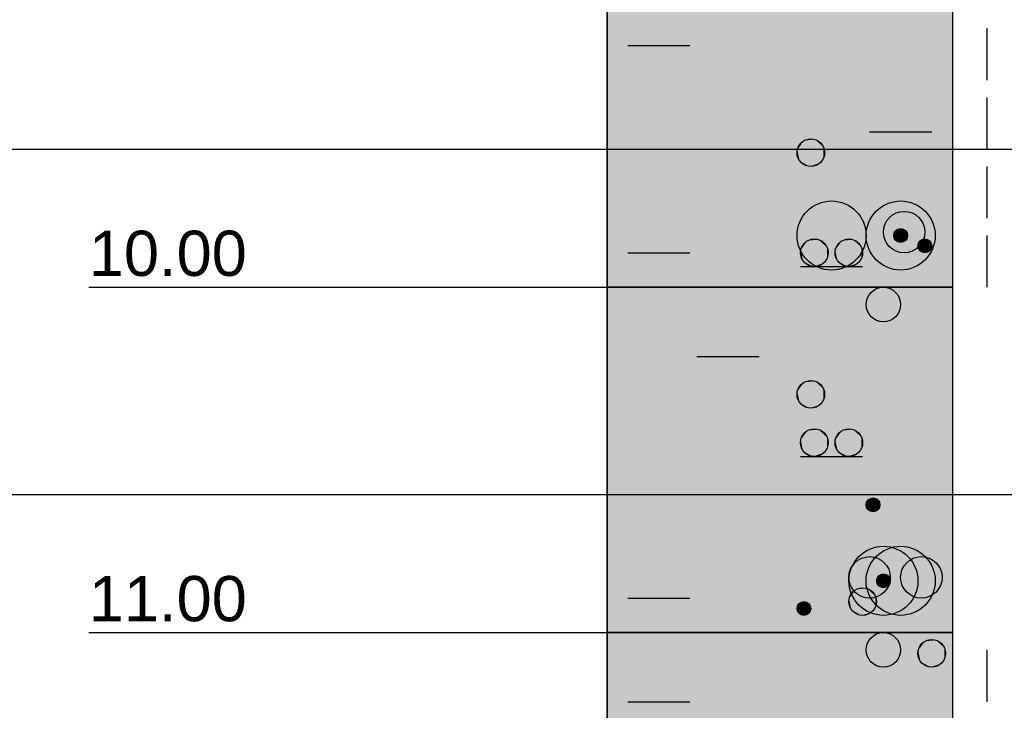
# Model space of a CAD drawing. Extents: x 20 to 841, y 890 to 1189.
# Tile 21 of 50: x 209 to 237, y 1047 to 1067. Entities that reach past the tile are written whole.
import ezdxf

# ---------------------------------------------------------------- set-up
doc = ezdxf.new("R2010")
doc.units = 0
doc.styles.add('Arial', font='Arial')

msp = doc.modelspace()

# ---------------------------------------------------------------- linework, layer by layer
at = {"layer": 'WBMassGr', "color": 7, "linetype": 'CONTINUOUS'}
for points in [[(46, 1063), (705, 1063)], [(46, 1053), (705, 1053)]]:
    msp.add_lwpolyline(points, dxfattribs=at)
at = {"layer": 'WBObjGr', "color": 7, "linetype": 'CONTINUOUS'}
for points in [[(225.794, 1159), (225.794, 959)], [(235.794, 1159), (235.794, 959)], [(210.794, 1059), (220.794, 1059), (223.794, 1059), (225.794, 1059)], [(235.794, 1059), (225.794, 1059)], [(210.794, 1049), (220.794, 1049), (223.794, 1049), (225.794, 1049)], [(235.794, 1049), (225.794, 1049)]]:
    msp.add_lwpolyline(points, dxfattribs=at)
at = {"layer": 'WBObjSy', "color": 7, "linetype": 'CONTINUOUS'}
for points in [[(225.794, 1059), (225.794, 1069), (235.794, 1069), (235.794, 1059), (225.794, 1059)], [(236.794, 1065), (236.794, 1066.5)], [(226.394, 1066), (228.194, 1066)], [(236.794, 1063), (236.794, 1064.5)], [(233.394, 1063.5), (235.194, 1063.5)], [(236.794, 1061), (236.794, 1062.5)], [(236.794, 1059), (236.794, 1060.5)], [(226.394, 1060), (228.194, 1060)], [(231.394, 1059.6), (233.194, 1059.6)], [(225.794, 1049), (225.794, 1059), (235.794, 1059), (235.794, 1049), (225.794, 1049)], [(228.394, 1057), (230.194, 1057)], [(231.394, 1054.1), (233.194, 1054.1)], [(230.894, 1053), (232.694, 1053)], [(226.394, 1050), (228.194, 1050)], [(225.794, 1039), (225.794, 1049), (235.794, 1049), (235.794, 1039), (225.794, 1039)], [(236.794, 1047), (236.794, 1048.5)], [(226.394, 1047), (228.194, 1047)]]:
    msp.add_lwpolyline(points, dxfattribs=at)
for centre, radius in [((231.694, 1062.9), 0.4), ((232.294, 1060.5), 1), ((234.294, 1060.5), 1), ((234.394, 1060.6), 0.6), ((234.294, 1060.5), 0.2), ((231.794, 1060), 0.4), ((232.794, 1060), 0.4), ((234.994, 1060.2), 0.2), ((233.794, 1058.5), 0.5), ((231.694, 1055.9), 0.4), ((231.794, 1054.5), 0.4), ((232.794, 1054.5), 0.4), ((233.494, 1052.7), 0.2), ((233.794, 1050.5), 1), ((234.294, 1050.5), 1), ((233.394, 1050.6), 0.6), ((234.894, 1050.6), 0.6), ((233.794, 1050.5), 0.2), ((233.194, 1049.9), 0.4), ((231.494, 1049.7), 0.2), ((233.794, 1048.5), 0.5), ((235.194, 1048.4), 0.4)]:
    msp.add_circle(centre, radius, dxfattribs=at)
at = {"layer": 'WBObjSy', "color": 5, "linetype": 'CONTINUOUS'}
for points in [[(225.794, 1059), (225.794, 1069), (235.794, 1059), (235.794, 1069)], [(225.794, 1049), (225.794, 1059), (235.794, 1049), (235.794, 1059)], [(225.794, 1039), (225.794, 1049), (235.794, 1039), (235.794, 1049)]]:
    msp.add_solid(points, dxfattribs=at)
at = {"layer": 'WBObjSy', "color": 7, "linetype": 'CONTINUOUS'}
for points in [[(231.494, 1063.25), (231.37, 1063.14), (231.302, 1062.98)], [(231.494, 1063.25), (231.302, 1062.98), (231.37, 1062.66)], [(231.37, 1063.14), (231.328, 1063.06), (231.302, 1062.98)], [(231.494, 1063.25), (231.426, 1063.2), (231.37, 1063.14)], [(231.494, 1063.25), (231.37, 1062.66), (231.961, 1062.6)], [(231.652, 1063.3), (231.57, 1063.28), (231.494, 1063.25)], [(231.817, 1063.28), (231.652, 1063.3), (231.494, 1063.25)], [(232.059, 1063.06), (231.817, 1063.28), (231.494, 1063.25)], [(231.961, 1062.6), (232.059, 1063.06), (231.494, 1063.25)], [(231.817, 1063.28), (231.736, 1063.3), (231.652, 1063.3)], [(231.961, 1063.2), (231.894, 1063.25), (231.817, 1063.28)], [(232.059, 1063.06), (231.961, 1063.2), (231.817, 1063.28)], [(232.059, 1063.06), (232.017, 1063.14), (231.961, 1063.2)], [(231.961, 1062.6), (232.059, 1062.74), (232.059, 1063.06)], [(232.094, 1062.9), (232.085, 1062.98), (232.059, 1063.06)], [(232.059, 1062.74), (232.094, 1062.9), (232.059, 1063.06)], [(231.302, 1062.98), (231.294, 1062.9), (231.302, 1062.82)], [(231.302, 1062.98), (231.302, 1062.82), (231.37, 1062.66)], [(231.302, 1062.82), (231.328, 1062.74), (231.37, 1062.66)], [(231.37, 1062.66), (231.426, 1062.6), (231.494, 1062.55)], [(231.37, 1062.66), (231.494, 1062.55), (231.652, 1062.5)], [(231.37, 1062.66), (231.652, 1062.5), (231.961, 1062.6)], [(231.494, 1062.55), (231.57, 1062.52), (231.652, 1062.5)], [(231.652, 1062.5), (231.817, 1062.52), (231.961, 1062.6)], [(231.652, 1062.5), (231.736, 1062.5), (231.817, 1062.52)], [(231.817, 1062.52), (231.894, 1062.55), (231.961, 1062.6)], [(231.961, 1062.6), (232.017, 1062.66), (232.059, 1062.74)], [(234.094, 1061.12), (233.908, 1060.95), (233.807, 1060.72)], [(234.094, 1061.12), (233.807, 1060.72), (233.908, 1060.25)], [(234.094, 1061.12), (233.992, 1061.05), (233.908, 1060.95)], [(234.094, 1061.12), (233.908, 1060.25), (234.795, 1060.15)], [(234.331, 1061.2), (234.208, 1061.17), (234.094, 1061.12)], [(234.579, 1061.17), (234.331, 1061.2), (234.094, 1061.12)], [(234.942, 1060.84), (234.579, 1061.17), (234.094, 1061.12)], [(234.795, 1060.15), (234.942, 1060.84), (234.094, 1061.12)], [(234.579, 1061.17), (234.456, 1061.2), (234.331, 1061.2)], [(234.795, 1061.05), (234.694, 1061.12), (234.579, 1061.17)], [(234.942, 1060.84), (234.795, 1061.05), (234.579, 1061.17)], [(233.908, 1060.95), (233.846, 1060.84), (233.807, 1060.72)], [(234.942, 1060.84), (234.879, 1060.95), (234.795, 1061.05)], [(234.795, 1060.15), (234.942, 1060.36), (234.942, 1060.84)], [(234.994, 1060.6), (234.981, 1060.72), (234.942, 1060.84)], [(234.942, 1060.36), (234.994, 1060.6), (234.942, 1060.84)], [(233.807, 1060.72), (233.794, 1060.6), (233.807, 1060.48)], [(233.807, 1060.72), (233.807, 1060.48), (233.908, 1060.25)], [(234.098, 1060.54), (234.094, 1060.5), (234.098, 1060.46)], [(234.194, 1060.67), (234.132, 1060.62), (234.098, 1060.54)], [(234.194, 1060.67), (234.098, 1060.54), (234.132, 1060.38)], [(234.132, 1060.62), (234.111, 1060.58), (234.098, 1060.54)], [(234.098, 1060.54), (234.098, 1060.46), (234.132, 1060.38)], [(234.194, 1060.67), (234.16, 1060.65), (234.132, 1060.62)], [(234.194, 1060.67), (234.132, 1060.38), (234.428, 1060.35)], [(234.273, 1060.7), (234.232, 1060.69), (234.194, 1060.67)], [(234.356, 1060.69), (234.273, 1060.7), (234.194, 1060.67)], [(234.476, 1060.58), (234.356, 1060.69), (234.194, 1060.67)], [(234.428, 1060.35), (234.476, 1060.58), (234.194, 1060.67)], [(234.356, 1060.69), (234.315, 1060.7), (234.273, 1060.7)], [(234.428, 1060.65), (234.394, 1060.67), (234.356, 1060.69)], [(234.476, 1060.58), (234.428, 1060.65), (234.356, 1060.69)], [(234.476, 1060.58), (234.456, 1060.62), (234.428, 1060.65)], [(234.428, 1060.35), (234.476, 1060.42), (234.476, 1060.58)], [(234.494, 1060.5), (234.489, 1060.54), (234.476, 1060.58)], [(234.476, 1060.42), (234.494, 1060.5), (234.476, 1060.58)], [(231.594, 1060.35), (231.47, 1060.24), (231.402, 1060.08)], [(231.594, 1060.35), (231.402, 1060.08), (231.47, 1059.76)], [(231.47, 1060.24), (231.428, 1060.16), (231.402, 1060.08)], [(231.594, 1060.35), (231.526, 1060.3), (231.47, 1060.24)], [(231.594, 1060.35), (231.47, 1059.76), (232.061, 1059.7)], [(231.752, 1060.4), (231.67, 1060.38), (231.594, 1060.35)], [(231.917, 1060.38), (231.752, 1060.4), (231.594, 1060.35)], [(232.159, 1060.16), (231.917, 1060.38), (231.594, 1060.35)], [(232.061, 1059.7), (232.159, 1060.16), (231.594, 1060.35)], [(231.917, 1060.38), (231.836, 1060.4), (231.752, 1060.4)], [(232.061, 1060.3), (231.994, 1060.35), (231.917, 1060.38)], [(232.159, 1060.16), (232.061, 1060.3), (231.917, 1060.38)], [(232.159, 1060.16), (232.117, 1060.24), (232.061, 1060.3)], [(232.594, 1060.35), (232.47, 1060.24), (232.402, 1060.08)], [(232.594, 1060.35), (232.402, 1060.08), (232.47, 1059.76)], [(232.47, 1060.24), (232.428, 1060.16), (232.402, 1060.08)], [(232.594, 1060.35), (232.526, 1060.3), (232.47, 1060.24)], [(232.594, 1060.35), (232.47, 1059.76), (233.061, 1059.7)], [(232.752, 1060.4), (232.67, 1060.38), (232.594, 1060.35)], [(232.917, 1060.38), (232.752, 1060.4), (232.594, 1060.35)], [(233.159, 1060.16), (232.917, 1060.38), (232.594, 1060.35)], [(233.061, 1059.7), (233.159, 1060.16), (232.594, 1060.35)], [(232.917, 1060.38), (232.836, 1060.4), (232.752, 1060.4)], [(233.061, 1060.3), (232.994, 1060.35), (232.917, 1060.38)], [(233.159, 1060.16), (233.061, 1060.3), (232.917, 1060.38)], [(233.159, 1060.16), (233.117, 1060.24), (233.061, 1060.3)], [(233.807, 1060.48), (233.846, 1060.36), (233.908, 1060.25)], [(233.908, 1060.25), (233.992, 1060.15), (234.094, 1060.08)], [(233.908, 1060.25), (234.094, 1060.08), (234.331, 1060)], [(233.908, 1060.25), (234.331, 1060), (234.795, 1060.15)], [(234.098, 1060.46), (234.111, 1060.42), (234.132, 1060.38)], [(234.132, 1060.38), (234.16, 1060.35), (234.194, 1060.33)], [(234.132, 1060.38), (234.194, 1060.33), (234.273, 1060.3)], [(234.132, 1060.38), (234.273, 1060.3), (234.428, 1060.35)], [(234.194, 1060.33), (234.232, 1060.31), (234.273, 1060.3)], [(234.273, 1060.3), (234.356, 1060.31), (234.428, 1060.35)], [(234.273, 1060.3), (234.315, 1060.3), (234.356, 1060.31)], [(234.356, 1060.31), (234.394, 1060.33), (234.428, 1060.35)], [(234.428, 1060.35), (234.456, 1060.38), (234.476, 1060.42)], [(234.798, 1060.24), (234.794, 1060.2), (234.798, 1060.16)], [(234.795, 1060.15), (234.879, 1060.25), (234.942, 1060.36)], [(234.894, 1060.37), (234.832, 1060.32), (234.798, 1060.24)], [(234.894, 1060.37), (234.798, 1060.24), (234.832, 1060.08)], [(234.832, 1060.32), (234.811, 1060.28), (234.798, 1060.24)], [(234.798, 1060.24), (234.798, 1060.16), (234.832, 1060.08)], [(234.894, 1060.37), (234.86, 1060.35), (234.832, 1060.32)], [(234.894, 1060.37), (234.832, 1060.08), (235.128, 1060.05)], [(234.973, 1060.4), (234.932, 1060.39), (234.894, 1060.37)], [(235.056, 1060.39), (234.973, 1060.4), (234.894, 1060.37)], [(235.176, 1060.28), (235.056, 1060.39), (234.894, 1060.37)], [(235.128, 1060.05), (235.176, 1060.28), (234.894, 1060.37)], [(235.056, 1060.39), (235.015, 1060.4), (234.973, 1060.4)], [(235.128, 1060.35), (235.094, 1060.37), (235.056, 1060.39)], [(235.176, 1060.28), (235.128, 1060.35), (235.056, 1060.39)], [(235.176, 1060.28), (235.156, 1060.32), (235.128, 1060.35)], [(235.128, 1060.05), (235.176, 1060.12), (235.176, 1060.28)], [(235.194, 1060.2), (235.189, 1060.24), (235.176, 1060.28)], [(235.176, 1060.12), (235.194, 1060.2), (235.176, 1060.28)], [(231.402, 1060.08), (231.394, 1060), (231.402, 1059.92)], [(231.402, 1060.08), (231.402, 1059.92), (231.47, 1059.76)], [(231.402, 1059.92), (231.428, 1059.84), (231.47, 1059.76)], [(232.061, 1059.7), (232.159, 1059.84), (232.159, 1060.16)], [(232.194, 1060), (232.185, 1060.08), (232.159, 1060.16)], [(232.159, 1059.84), (232.194, 1060), (232.159, 1060.16)], [(232.402, 1060.08), (232.394, 1060), (232.402, 1059.92)], [(232.402, 1060.08), (232.402, 1059.92), (232.47, 1059.76)], [(232.402, 1059.92), (232.428, 1059.84), (232.47, 1059.76)], [(233.061, 1059.7), (233.159, 1059.84), (233.159, 1060.16)], [(233.194, 1060), (233.185, 1060.08), (233.159, 1060.16)], [(233.159, 1059.84), (233.194, 1060), (233.159, 1060.16)], [(234.094, 1060.08), (234.208, 1060.03), (234.331, 1060)], [(234.331, 1060), (234.579, 1060.03), (234.795, 1060.15)], [(234.331, 1060), (234.456, 1060), (234.579, 1060.03)], [(234.579, 1060.03), (234.694, 1060.08), (234.795, 1060.15)], [(234.798, 1060.16), (234.811, 1060.12), (234.832, 1060.08)], [(234.832, 1060.08), (234.86, 1060.05), (234.894, 1060.03)], [(234.832, 1060.08), (234.894, 1060.03), (234.973, 1060)], [(234.832, 1060.08), (234.973, 1060), (235.128, 1060.05)], [(234.894, 1060.03), (234.932, 1060.01), (234.973, 1060)], [(234.973, 1060), (235.056, 1060.01), (235.128, 1060.05)], [(234.973, 1060), (235.015, 1060), (235.056, 1060.01)], [(235.056, 1060.01), (235.094, 1060.03), (235.128, 1060.05)], [(235.128, 1060.05), (235.156, 1060.08), (235.176, 1060.12)], [(231.47, 1059.76), (231.526, 1059.7), (231.594, 1059.65)], [(231.47, 1059.76), (231.594, 1059.65), (231.752, 1059.6)], [(231.47, 1059.76), (231.752, 1059.6), (232.061, 1059.7)], [(231.594, 1059.65), (231.67, 1059.62), (231.752, 1059.6)], [(231.752, 1059.6), (231.917, 1059.62), (232.061, 1059.7)], [(231.917, 1059.62), (231.994, 1059.65), (232.061, 1059.7)], [(232.061, 1059.7), (232.117, 1059.76), (232.159, 1059.84)], [(232.47, 1059.76), (232.526, 1059.7), (232.594, 1059.65)], [(232.47, 1059.76), (232.594, 1059.65), (232.752, 1059.6)], [(232.47, 1059.76), (232.752, 1059.6), (233.061, 1059.7)], [(232.594, 1059.65), (232.67, 1059.62), (232.752, 1059.6)], [(232.752, 1059.6), (232.917, 1059.62), (233.061, 1059.7)], [(232.917, 1059.62), (232.994, 1059.65), (233.061, 1059.7)], [(233.061, 1059.7), (233.117, 1059.76), (233.159, 1059.84)], [(231.752, 1059.6), (231.836, 1059.6), (231.917, 1059.62)], [(232.752, 1059.6), (232.836, 1059.6), (232.917, 1059.62)], [(231.494, 1056.25), (231.37, 1056.14), (231.302, 1055.98)], [(231.494, 1056.25), (231.302, 1055.98), (231.37, 1055.66)], [(231.494, 1056.25), (231.426, 1056.2), (231.37, 1056.14)], [(231.494, 1056.25), (231.37, 1055.66), (231.961, 1055.6)], [(231.652, 1056.3), (231.57, 1056.28), (231.494, 1056.25)], [(231.817, 1056.28), (231.652, 1056.3), (231.494, 1056.25)], [(232.059, 1056.06), (231.817, 1056.28), (231.494, 1056.25)], [(231.961, 1055.6), (232.059, 1056.06), (231.494, 1056.25)], [(231.817, 1056.28), (231.736, 1056.3), (231.652, 1056.3)], [(231.961, 1056.2), (231.894, 1056.25), (231.817, 1056.28)], [(232.059, 1056.06), (231.961, 1056.2), (231.817, 1056.28)], [(231.302, 1055.98), (231.294, 1055.9), (231.302, 1055.82)], [(231.37, 1056.14), (231.328, 1056.06), (231.302, 1055.98)], [(231.302, 1055.98), (231.302, 1055.82), (231.37, 1055.66)], [(232.059, 1056.06), (232.017, 1056.14), (231.961, 1056.2)], [(231.961, 1055.6), (232.059, 1055.74), (232.059, 1056.06)], [(232.094, 1055.9), (232.085, 1055.98), (232.059, 1056.06)], [(232.059, 1055.74), (232.094, 1055.9), (232.059, 1056.06)], [(231.302, 1055.82), (231.328, 1055.74), (231.37, 1055.66)], [(231.37, 1055.66), (231.426, 1055.6), (231.494, 1055.55)], [(231.37, 1055.66), (231.494, 1055.55), (231.652, 1055.5)], [(231.37, 1055.66), (231.652, 1055.5), (231.961, 1055.6)], [(231.961, 1055.6), (232.017, 1055.66), (232.059, 1055.74)], [(231.494, 1055.55), (231.57, 1055.52), (231.652, 1055.5)], [(231.652, 1055.5), (231.817, 1055.52), (231.961, 1055.6)], [(231.652, 1055.5), (231.736, 1055.5), (231.817, 1055.52)], [(231.817, 1055.52), (231.894, 1055.55), (231.961, 1055.6)], [(231.594, 1054.85), (231.47, 1054.74), (231.402, 1054.58)], [(231.594, 1054.85), (231.402, 1054.58), (231.47, 1054.26)], [(231.594, 1054.85), (231.526, 1054.8), (231.47, 1054.74)], [(231.594, 1054.85), (231.47, 1054.26), (232.061, 1054.2)], [(231.752, 1054.9), (231.67, 1054.88), (231.594, 1054.85)], [(231.917, 1054.88), (231.752, 1054.9), (231.594, 1054.85)], [(232.159, 1054.66), (231.917, 1054.88), (231.594, 1054.85)], [(232.061, 1054.2), (232.159, 1054.66), (231.594, 1054.85)], [(231.917, 1054.88), (231.836, 1054.9), (231.752, 1054.9)], [(232.061, 1054.8), (231.994, 1054.85), (231.917, 1054.88)], [(232.159, 1054.66), (232.061, 1054.8), (231.917, 1054.88)], [(232.159, 1054.66), (232.117, 1054.74), (232.061, 1054.8)], [(232.594, 1054.85), (232.47, 1054.74), (232.402, 1054.58)], [(232.594, 1054.85), (232.402, 1054.58), (232.47, 1054.26)], [(232.594, 1054.85), (232.526, 1054.8), (232.47, 1054.74)], [(232.594, 1054.85), (232.47, 1054.26), (233.061, 1054.2)], [(232.752, 1054.9), (232.67, 1054.88), (232.594, 1054.85)], [(232.917, 1054.88), (232.752, 1054.9), (232.594, 1054.85)], [(233.159, 1054.66), (232.917, 1054.88), (232.594, 1054.85)], [(233.061, 1054.2), (233.159, 1054.66), (232.594, 1054.85)], [(232.917, 1054.88), (232.836, 1054.9), (232.752, 1054.9)], [(233.061, 1054.8), (232.994, 1054.85), (232.917, 1054.88)], [(233.159, 1054.66), (233.061, 1054.8), (232.917, 1054.88)], [(233.159, 1054.66), (233.117, 1054.74), (233.061, 1054.8)], [(231.402, 1054.58), (231.394, 1054.5), (231.402, 1054.42)], [(231.47, 1054.74), (231.428, 1054.66), (231.402, 1054.58)], [(231.402, 1054.58), (231.402, 1054.42), (231.47, 1054.26)], [(232.061, 1054.2), (232.159, 1054.34), (232.159, 1054.66)], [(232.194, 1054.5), (232.185, 1054.58), (232.159, 1054.66)], [(232.159, 1054.34), (232.194, 1054.5), (232.159, 1054.66)], [(232.402, 1054.58), (232.394, 1054.5), (232.402, 1054.42)], [(232.47, 1054.74), (232.428, 1054.66), (232.402, 1054.58)], [(232.402, 1054.58), (232.402, 1054.42), (232.47, 1054.26)], [(233.061, 1054.2), (233.159, 1054.34), (233.159, 1054.66)], [(233.194, 1054.5), (233.185, 1054.58), (233.159, 1054.66)], [(233.159, 1054.34), (233.194, 1054.5), (233.159, 1054.66)], [(231.402, 1054.42), (231.428, 1054.34), (231.47, 1054.26)], [(231.47, 1054.26), (231.526, 1054.2), (231.594, 1054.15)], [(231.47, 1054.26), (231.594, 1054.15), (231.752, 1054.1)], [(231.47, 1054.26), (231.752, 1054.1), (232.061, 1054.2)], [(232.061, 1054.2), (232.117, 1054.26), (232.159, 1054.34)], [(232.402, 1054.42), (232.428, 1054.34), (232.47, 1054.26)], [(232.47, 1054.26), (232.526, 1054.2), (232.594, 1054.15)], [(232.47, 1054.26), (232.594, 1054.15), (232.752, 1054.1)], [(232.47, 1054.26), (232.752, 1054.1), (233.061, 1054.2)], [(233.061, 1054.2), (233.117, 1054.26), (233.159, 1054.34)], [(231.594, 1054.15), (231.67, 1054.12), (231.752, 1054.1)], [(231.752, 1054.1), (231.917, 1054.12), (232.061, 1054.2)], [(231.752, 1054.1), (231.836, 1054.1), (231.917, 1054.12)], [(231.917, 1054.12), (231.994, 1054.15), (232.061, 1054.2)], [(232.594, 1054.15), (232.67, 1054.12), (232.752, 1054.1)], [(232.752, 1054.1), (232.917, 1054.12), (233.061, 1054.2)], [(232.752, 1054.1), (232.836, 1054.1), (232.917, 1054.12)], [(232.917, 1054.12), (232.994, 1054.15), (233.061, 1054.2)], [(233.394, 1052.87), (233.332, 1052.82), (233.298, 1052.74)], [(233.394, 1052.87), (233.298, 1052.74), (233.332, 1052.58)], [(233.332, 1052.82), (233.311, 1052.78), (233.298, 1052.74)], [(233.394, 1052.87), (233.36, 1052.85), (233.332, 1052.82)], [(233.394, 1052.87), (233.332, 1052.58), (233.628, 1052.55)], [(233.473, 1052.9), (233.432, 1052.89), (233.394, 1052.87)], [(233.556, 1052.89), (233.473, 1052.9), (233.394, 1052.87)], [(233.676, 1052.78), (233.556, 1052.89), (233.394, 1052.87)], [(233.628, 1052.55), (233.676, 1052.78), (233.394, 1052.87)], [(233.556, 1052.89), (233.515, 1052.9), (233.473, 1052.9)], [(233.628, 1052.85), (233.594, 1052.87), (233.556, 1052.89)], [(233.676, 1052.78), (233.628, 1052.85), (233.556, 1052.89)], [(233.676, 1052.78), (233.656, 1052.82), (233.628, 1052.85)], [(233.298, 1052.74), (233.294, 1052.7), (233.298, 1052.66)], [(233.298, 1052.74), (233.298, 1052.66), (233.332, 1052.58)], [(233.298, 1052.66), (233.311, 1052.62), (233.332, 1052.58)], [(233.332, 1052.58), (233.36, 1052.55), (233.394, 1052.53)], [(233.332, 1052.58), (233.394, 1052.53), (233.473, 1052.5)], [(233.332, 1052.58), (233.473, 1052.5), (233.628, 1052.55)], [(233.394, 1052.53), (233.432, 1052.51), (233.473, 1052.5)], [(233.473, 1052.5), (233.556, 1052.51), (233.628, 1052.55)], [(233.473, 1052.5), (233.515, 1052.5), (233.556, 1052.51)], [(233.556, 1052.51), (233.594, 1052.53), (233.628, 1052.55)], [(233.628, 1052.55), (233.676, 1052.62), (233.676, 1052.78)], [(233.628, 1052.55), (233.656, 1052.58), (233.676, 1052.62)], [(233.694, 1052.7), (233.689, 1052.74), (233.676, 1052.78)], [(233.676, 1052.62), (233.694, 1052.7), (233.676, 1052.78)], [(233.094, 1051.12), (232.908, 1050.95), (232.807, 1050.72)], [(233.094, 1051.12), (232.807, 1050.72), (232.908, 1050.25)], [(233.094, 1051.12), (232.992, 1051.05), (232.908, 1050.95)], [(233.094, 1051.12), (232.908, 1050.25), (233.795, 1050.15)], [(233.331, 1051.2), (233.208, 1051.17), (233.094, 1051.12)], [(233.579, 1051.17), (233.331, 1051.2), (233.094, 1051.12)], [(233.942, 1050.84), (233.579, 1051.17), (233.094, 1051.12)], [(233.795, 1050.15), (233.942, 1050.84), (233.094, 1051.12)], [(233.579, 1051.17), (233.456, 1051.2), (233.331, 1051.2)], [(233.795, 1051.05), (233.694, 1051.12), (233.579, 1051.17)], [(233.942, 1050.84), (233.795, 1051.05), (233.579, 1051.17)], [(234.594, 1051.12), (234.408, 1050.95), (234.307, 1050.72)], [(234.594, 1051.12), (234.307, 1050.72), (234.408, 1050.25)], [(234.594, 1051.12), (234.492, 1051.05), (234.408, 1050.95)], [(234.594, 1051.12), (234.408, 1050.25), (235.295, 1050.15)], [(234.831, 1051.2), (234.708, 1051.17), (234.594, 1051.12)], [(235.079, 1051.17), (234.831, 1051.2), (234.594, 1051.12)], [(235.442, 1050.84), (235.079, 1051.17), (234.594, 1051.12)], [(235.295, 1050.15), (235.442, 1050.84), (234.594, 1051.12)], [(235.079, 1051.17), (234.956, 1051.2), (234.831, 1051.2)], [(235.295, 1051.05), (235.194, 1051.12), (235.079, 1051.17)], [(235.442, 1050.84), (235.295, 1051.05), (235.079, 1051.17)], [(232.908, 1050.95), (232.846, 1050.84), (232.807, 1050.72)], [(233.942, 1050.84), (233.879, 1050.95), (233.795, 1051.05)], [(233.795, 1050.15), (233.942, 1050.36), (233.942, 1050.84)], [(233.994, 1050.6), (233.981, 1050.72), (233.942, 1050.84)], [(233.942, 1050.36), (233.994, 1050.6), (233.942, 1050.84)], [(234.408, 1050.95), (234.346, 1050.84), (234.307, 1050.72)], [(235.442, 1050.84), (235.379, 1050.95), (235.295, 1051.05)], [(235.295, 1050.15), (235.442, 1050.36), (235.442, 1050.84)], [(235.494, 1050.6), (235.481, 1050.72), (235.442, 1050.84)], [(235.442, 1050.36), (235.494, 1050.6), (235.442, 1050.84)], [(232.807, 1050.72), (232.794, 1050.6), (232.807, 1050.48)], [(232.807, 1050.72), (232.807, 1050.48), (232.908, 1050.25)], [(233.598, 1050.54), (233.594, 1050.5), (233.598, 1050.46)], [(233.694, 1050.67), (233.632, 1050.62), (233.598, 1050.54)], [(233.694, 1050.67), (233.598, 1050.54), (233.632, 1050.38)], [(233.632, 1050.62), (233.611, 1050.58), (233.598, 1050.54)], [(233.598, 1050.54), (233.598, 1050.46), (233.632, 1050.38)], [(233.694, 1050.67), (233.66, 1050.65), (233.632, 1050.62)], [(233.694, 1050.67), (233.632, 1050.38), (233.928, 1050.35)], [(233.773, 1050.7), (233.732, 1050.69), (233.694, 1050.67)], [(233.856, 1050.69), (233.773, 1050.7), (233.694, 1050.67)], [(233.976, 1050.58), (233.856, 1050.69), (233.694, 1050.67)], [(233.928, 1050.35), (233.976, 1050.58), (233.694, 1050.67)], [(233.856, 1050.69), (233.815, 1050.7), (233.773, 1050.7)], [(233.928, 1050.65), (233.894, 1050.67), (233.856, 1050.69)], [(233.976, 1050.58), (233.928, 1050.65), (233.856, 1050.69)], [(233.976, 1050.58), (233.956, 1050.62), (233.928, 1050.65)], [(233.928, 1050.35), (233.976, 1050.42), (233.976, 1050.58)], [(233.994, 1050.5), (233.989, 1050.54), (233.976, 1050.58)], [(233.976, 1050.42), (233.994, 1050.5), (233.976, 1050.58)], [(234.307, 1050.72), (234.294, 1050.6), (234.307, 1050.48)], [(234.307, 1050.72), (234.307, 1050.48), (234.408, 1050.25)], [(232.994, 1050.25), (232.87, 1050.14), (232.802, 1049.98)], [(232.994, 1050.25), (232.802, 1049.98), (232.87, 1049.66)], [(232.807, 1050.48), (232.846, 1050.36), (232.908, 1050.25)], [(232.994, 1050.25), (232.926, 1050.2), (232.87, 1050.14)], [(232.994, 1050.25), (232.87, 1049.66), (233.461, 1049.6)], [(232.908, 1050.25), (232.992, 1050.15), (233.094, 1050.08)], [(232.908, 1050.25), (233.094, 1050.08), (233.331, 1050)], [(232.908, 1050.25), (233.331, 1050), (233.795, 1050.15)], [(233.152, 1050.3), (233.07, 1050.28), (232.994, 1050.25)], [(233.317, 1050.28), (233.152, 1050.3), (232.994, 1050.25)], [(233.559, 1050.06), (233.317, 1050.28), (232.994, 1050.25)], [(233.461, 1049.6), (233.559, 1050.06), (232.994, 1050.25)], [(233.317, 1050.28), (233.236, 1050.3), (233.152, 1050.3)], [(233.461, 1050.2), (233.394, 1050.25), (233.317, 1050.28)], [(233.559, 1050.06), (233.461, 1050.2), (233.317, 1050.28)], [(233.598, 1050.46), (233.611, 1050.42), (233.632, 1050.38)], [(233.632, 1050.38), (233.66, 1050.35), (233.694, 1050.33)], [(233.632, 1050.38), (233.694, 1050.33), (233.773, 1050.3)], [(233.632, 1050.38), (233.773, 1050.3), (233.928, 1050.35)], [(233.694, 1050.33), (233.732, 1050.31), (233.773, 1050.3)], [(233.773, 1050.3), (233.856, 1050.31), (233.928, 1050.35)], [(233.773, 1050.3), (233.815, 1050.3), (233.856, 1050.31)], [(233.795, 1050.15), (233.879, 1050.25), (233.942, 1050.36)], [(233.856, 1050.31), (233.894, 1050.33), (233.928, 1050.35)], [(233.928, 1050.35), (233.956, 1050.38), (233.976, 1050.42)], [(234.307, 1050.48), (234.346, 1050.36), (234.408, 1050.25)], [(234.408, 1050.25), (234.492, 1050.15), (234.594, 1050.08)], [(234.408, 1050.25), (234.594, 1050.08), (234.831, 1050)], [(234.408, 1050.25), (234.831, 1050), (235.295, 1050.15)], [(235.295, 1050.15), (235.379, 1050.25), (235.442, 1050.36)], [(232.802, 1049.98), (232.794, 1049.9), (232.802, 1049.82)], [(232.87, 1050.14), (232.828, 1050.06), (232.802, 1049.98)], [(232.802, 1049.98), (232.802, 1049.82), (232.87, 1049.66)], [(233.094, 1050.08), (233.208, 1050.03), (233.331, 1050)], [(233.331, 1050), (233.579, 1050.03), (233.795, 1050.15)], [(233.331, 1050), (233.456, 1050), (233.579, 1050.03)], [(233.559, 1050.06), (233.517, 1050.14), (233.461, 1050.2)], [(233.461, 1049.6), (233.559, 1049.74), (233.559, 1050.06)], [(233.594, 1049.9), (233.585, 1049.98), (233.559, 1050.06)], [(233.559, 1049.74), (233.594, 1049.9), (233.559, 1050.06)], [(233.579, 1050.03), (233.694, 1050.08), (233.795, 1050.15)], [(234.594, 1050.08), (234.708, 1050.03), (234.831, 1050)], [(234.831, 1050), (235.079, 1050.03), (235.295, 1050.15)], [(234.831, 1050), (234.956, 1050), (235.079, 1050.03)], [(235.079, 1050.03), (235.194, 1050.08), (235.295, 1050.15)], [(231.298, 1049.74), (231.294, 1049.7), (231.298, 1049.66)], [(231.394, 1049.87), (231.332, 1049.82), (231.298, 1049.74)], [(231.394, 1049.87), (231.298, 1049.74), (231.332, 1049.58)], [(231.332, 1049.82), (231.311, 1049.78), (231.298, 1049.74)], [(231.298, 1049.74), (231.298, 1049.66), (231.332, 1049.58)], [(231.298, 1049.66), (231.311, 1049.62), (231.332, 1049.58)], [(231.394, 1049.87), (231.36, 1049.85), (231.332, 1049.82)], [(231.394, 1049.87), (231.332, 1049.58), (231.628, 1049.55)], [(231.473, 1049.9), (231.432, 1049.89), (231.394, 1049.87)], [(231.556, 1049.89), (231.473, 1049.9), (231.394, 1049.87)], [(231.676, 1049.78), (231.556, 1049.89), (231.394, 1049.87)], [(231.628, 1049.55), (231.676, 1049.78), (231.394, 1049.87)], [(231.556, 1049.89), (231.515, 1049.9), (231.473, 1049.9)], [(231.628, 1049.85), (231.594, 1049.87), (231.556, 1049.89)], [(231.676, 1049.78), (231.628, 1049.85), (231.556, 1049.89)], [(231.676, 1049.78), (231.656, 1049.82), (231.628, 1049.85)], [(231.628, 1049.55), (231.676, 1049.62), (231.676, 1049.78)], [(231.694, 1049.7), (231.689, 1049.74), (231.676, 1049.78)], [(231.676, 1049.62), (231.694, 1049.7), (231.676, 1049.78)], [(232.802, 1049.82), (232.828, 1049.74), (232.87, 1049.66)], [(232.87, 1049.66), (232.926, 1049.6), (232.994, 1049.55)], [(232.87, 1049.66), (232.994, 1049.55), (233.152, 1049.5)], [(232.87, 1049.66), (233.152, 1049.5), (233.461, 1049.6)], [(233.461, 1049.6), (233.517, 1049.66), (233.559, 1049.74)], [(231.332, 1049.58), (231.36, 1049.55), (231.394, 1049.53)], [(231.332, 1049.58), (231.394, 1049.53), (231.473, 1049.5)], [(231.332, 1049.58), (231.473, 1049.5), (231.628, 1049.55)], [(231.394, 1049.53), (231.432, 1049.51), (231.473, 1049.5)], [(231.473, 1049.5), (231.556, 1049.51), (231.628, 1049.55)], [(231.473, 1049.5), (231.515, 1049.5), (231.556, 1049.51)], [(231.556, 1049.51), (231.594, 1049.53), (231.628, 1049.55)], [(231.628, 1049.55), (231.656, 1049.58), (231.676, 1049.62)], [(232.994, 1049.55), (233.07, 1049.52), (233.152, 1049.5)], [(233.152, 1049.5), (233.317, 1049.52), (233.461, 1049.6)], [(233.152, 1049.5), (233.236, 1049.5), (233.317, 1049.52)], [(233.317, 1049.52), (233.394, 1049.55), (233.461, 1049.6)], [(235.152, 1048.8), (235.07, 1048.78), (234.994, 1048.75)], [(235.317, 1048.78), (235.152, 1048.8), (234.994, 1048.75)], [(235.317, 1048.78), (235.236, 1048.8), (235.152, 1048.8)], [(234.994, 1048.75), (234.87, 1048.64), (234.802, 1048.48)], [(234.994, 1048.75), (234.802, 1048.48), (234.87, 1048.16)], [(234.87, 1048.64), (234.828, 1048.56), (234.802, 1048.48)], [(234.994, 1048.75), (234.926, 1048.7), (234.87, 1048.64)], [(234.994, 1048.75), (234.87, 1048.16), (235.461, 1048.1)], [(235.559, 1048.56), (235.317, 1048.78), (234.994, 1048.75)], [(235.461, 1048.1), (235.559, 1048.56), (234.994, 1048.75)], [(235.461, 1048.7), (235.394, 1048.75), (235.317, 1048.78)], [(235.559, 1048.56), (235.461, 1048.7), (235.317, 1048.78)], [(235.559, 1048.56), (235.517, 1048.64), (235.461, 1048.7)], [(235.461, 1048.1), (235.559, 1048.24), (235.559, 1048.56)], [(235.594, 1048.4), (235.585, 1048.48), (235.559, 1048.56)], [(235.559, 1048.24), (235.594, 1048.4), (235.559, 1048.56)], [(234.802, 1048.48), (234.794, 1048.4), (234.802, 1048.32)], [(234.802, 1048.48), (234.802, 1048.32), (234.87, 1048.16)], [(234.802, 1048.32), (234.828, 1048.24), (234.87, 1048.16)], [(235.461, 1048.1), (235.517, 1048.16), (235.559, 1048.24)], [(234.87, 1048.16), (234.926, 1048.1), (234.994, 1048.05)], [(234.87, 1048.16), (234.994, 1048.05), (235.152, 1048)], [(234.87, 1048.16), (235.152, 1048), (235.461, 1048.1)], [(234.994, 1048.05), (235.07, 1048.02), (235.152, 1048)], [(235.152, 1048), (235.317, 1048.02), (235.461, 1048.1)], [(235.152, 1048), (235.236, 1048), (235.317, 1048.02)], [(235.317, 1048.02), (235.394, 1048.05), (235.461, 1048.1)]]:
    msp.add_solid(points, dxfattribs=at)

# ---------------------------------------------------------------- texts
at = {"layer": 'WBObjTx', "color": 7, "style": 'Arial'}
for s, p in [('10.00', (210.794, 1059.33)), ('11.00', (210.794, 1049.33))]:
    msp.add_text(s, height=1.3088, dxfattribs=at).set_placement(p)

doc.saveas('drawing.dxf')
